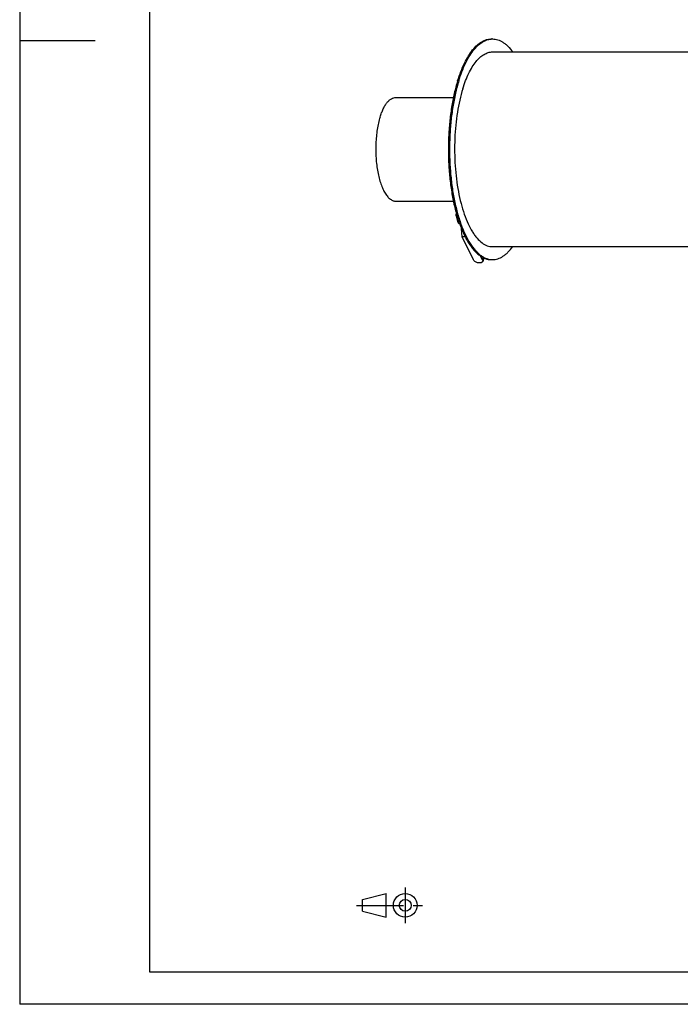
# Model space of a CAD drawing. Header units: millimetres. Extents: x 0 to 2100, y 0 to 2970.
# Tile 1 of 7: x 0 to 1017, y 0 to 1517. Entities that reach past the tile are written whole.
import ezdxf

# ---------------------------------------------------------------- set-up
doc = ezdxf.new("R2010")
doc.units = ezdxf.units.MM
doc.header["$LTSCALE"] = 193.6
doc.linetypes.add('CENTER', pattern=[0.6, 0.375, -0.075, 0.075, -0.075])
doc.layers.get('0').update_dxf_attribs({"linetype": 'CONTINUOUS'})
doc.layers.add('005_AXIS', color=7, linetype='CONTINUOUS')

# ---------------------------------------------------------------- blocks, each defined once
blk = doc.blocks.new('PROJEKTIONSMETHODE_1_BL2', base_point=(570, 152.5))
at = {"color": 2, "linetype": 'CONTINUOUS'}
for p, q in [((527.8, 161.7), (564.5, 170.8)), ((564.5, 134.2), (564.5, 170.8)), ((527.8, 143.3), (527.8, 161.7)), ((527.8, 143.3), (564.5, 134.2))]:
    blk.add_line(p, q, dxfattribs=at)
at = {"color": 2, "linetype": 'CENTER'}
for p, q in [((593.8, 180), (593.8, 125)), ((518.7, 152.5), (621.3, 152.5))]:
    blk.add_line(p, q, dxfattribs=at)
at = {"color": 2, "linetype": 'CONTINUOUS'}
for radius in [18.3, 9.17]:
    blk.add_circle((593.8, 152.5), radius, dxfattribs=at)

msp = doc.modelspace()

# ---------------------------------------------------------------- linework, layer by layer
at = {"color": 3, "linetype": 'CONTINUOUS'}
for p, q in [((0, 2950), (0, 0)), ((0, 1485), (116, 1485)), ((2090, 0), (0, 0))]:
    msp.add_line(p, q, dxfattribs=at)
at = {"color": 5, "linetype": 'CONTINUOUS'}
for p, q in [((200, 2900), (200, 50)), ((200, 50), (2040, 50))]:
    msp.add_line(p, q, dxfattribs=at)
at = {"color": 7, "linetype": 'CONTINUOUS'}
for p, q in [((579.5, 1397.51), (668, 1397.51)), ((579.5, 1237.51), (668.01, 1237.51)), ((681.46, 1182.78), (680.48, 1195.08)), ((699, 1147.04), (681.46, 1182.78)), ((686.04, 1182.78), (681.46, 1182.78)), ((712.82, 1147.04), (709.97, 1152.85)), ((714.74, 1150.19), (713.08, 1144.82))]:
    msp.add_line(p, q, dxfattribs=at)
at = {"color": 9, "linetype": 'CONTINUOUS'}
msp.add_line((712.82, 1147.04), (713.92, 1150.6), dxfattribs=at)
at = {"color": 7, "linetype": 'CONTINUOUS'}
for points, knots in [([(555.09, 1367.24), (555.79, 1369.51), (557.27, 1373.82), (559.86, 1379.83), (562.69, 1385.07), (565.73, 1389.46), (568.96, 1392.98), (572.35, 1395.55), (575.87, 1397.15), (578.32, 1397.51), (579.5, 1397.51)], [0, 0, 0, 0, 0.1727977, 0.3318911, 0.4763649, 0.6058593, 0.7207763, 0.8225781, 0.9141488, 1, 1, 1, 1]), ([(555.09, 1367.24), (554.15, 1364.2), (552.47, 1357.82), (550.56, 1347.83), (549.2, 1337.25), (548.43, 1326.28), (548.26, 1315.15), (548.68, 1304.06), (549.71, 1293.24), (551.3, 1282.88), (553.44, 1273.2), (556.07, 1264.37), (559.16, 1256.57), (562.63, 1249.94), (566.44, 1244.59), (570.54, 1240.61), (574.28, 1238.47), (577.28, 1237.65), (578.77, 1237.51), (579.5, 1237.51)], [0, 0, 0, 0, 0.0673968, 0.1394163, 0.2149584, 0.292812, 0.371697, 0.4503037, 0.5273304, 0.6015214, 0.6717072, 0.7368488, 0.7960917, 0.8488375, 0.8948527, 0.9344432, 0.9687218, 0.9845677, 1, 1, 1, 1]), ([(713.08, 1144.82), (713.01, 1144.6), (712.79, 1144.15), (712.28, 1143.57), (711.6, 1143.1), (710.44, 1142.59), (708.67, 1142.3), (706.38, 1142.45), (704.04, 1143.06), (701.89, 1144.07), (700.14, 1145.38), (699.28, 1146.48), (699, 1147.04)], [0, 0, 0, 0, 0.0431793, 0.0886339, 0.1381072, 0.1925821, 0.3167507, 0.457719, 0.606659, 0.752863, 0.8862435, 1, 1, 1, 1]), ([(712.82, 1147.04), (712.99, 1146.68), (713.24, 1145.95), (713.18, 1145.17), (713.08, 1144.82)], [0, 0, 0, 0, 0.5259905, 1, 1, 1, 1])]:
    msp.add_open_spline(points, degree=3, knots=knots, dxfattribs=at)
at = {"layer": '005_AXIS', "color": 7, "linetype": 'CONTINUOUS'}
for p, q in [((726.41, 1487.51), (728.25, 1487.51)), ((728.25, 1467.51), (1527.9, 1467.51)), ((672.06, 1214.95), (674.31, 1206.24)), ((672.47, 1218.96), (672.09, 1217.73)), ((728.25, 1167.51), (1527.91, 1167.51)), ((726.41, 1147.51), (728.25, 1147.51))]:
    msp.add_line(p, q, dxfattribs=at)
for centre, radius, start, end in [((728.25, 1461.67), 25.84, 90.00279, 94.07433), ((676.57, 1216.34), 4.69, 149.47008, 162.74751), ((728.25, 1173.36), 25.84, 265.92778, 269.9972)]:
    msp.add_arc(centre, radius, start, end, dxfattribs=at)
for points, knots in [([(674.55, 1423.19), (676.04, 1428), (679.18, 1437.16), (684.67, 1449.94), (690.68, 1461.06), (697.15, 1470.41), (704.01, 1477.87), (711.21, 1483.35), (717.57, 1486.22), (722.65, 1487.33), (725.16, 1487.51), (726.41, 1487.51)], [0, 0, 0, 0, 0.1727604, 0.3318194, 0.476262, 0.6057285, 0.7206206, 0.8224004, 0.9139514, 0.9573473, 1, 1, 1, 1]), ([(676.39, 1423.19), (677.83, 1427.86), (680.88, 1436.76), (686.18, 1449.21), (691.97, 1460.12), (698.2, 1469.37), (704.8, 1476.85), (711.72, 1482.49), (717.85, 1485.62), (722.76, 1487.01), (725.2, 1487.36), (726.41, 1487.45)], [0, 0, 0, 0, 0.1712157, 0.3293189, 0.473438, 0.6031918, 0.7188646, 0.8216578, 0.9140053, 0.9575177, 1, 1, 1, 1]), ([(728.25, 1487.51), (729.6, 1487.51), (732.34, 1487.3), (736.41, 1486.32), (740.45, 1484.71), (744.42, 1482.47), (748.33, 1479.61), (753.61, 1474.84), (757.15, 1470.59), (759.38, 1467.54)], [0, 0, 0, 0, 0.1058857, 0.2139496, 0.3262122, 0.4444205, 0.569992, 0.7040107, 1, 1, 1, 1]), ([(682.49, 1410.76), (683.8, 1415), (686.58, 1423.09), (691.42, 1434.36), (696.73, 1444.17), (702.43, 1452.42), (708.49, 1459.01), (714.84, 1463.84), (720.46, 1466.37), (724.93, 1467.35), (727.15, 1467.51), (728.25, 1467.51)], [0, 0, 0, 0, 0.1727604, 0.3318194, 0.476262, 0.6057285, 0.7206206, 0.8224004, 0.9139514, 0.9573473, 1, 1, 1, 1]), ([(674.55, 1423.19), (672.55, 1416.72), (668.97, 1403.16), (664.91, 1381.93), (662.03, 1359.44), (660.39, 1336.15), (660.02, 1312.49), (660.93, 1288.93), (663.1, 1265.93), (666.49, 1243.92), (671.03, 1223.35), (676.63, 1204.6), (682.24, 1190.4), (687.23, 1180.3), (691.06, 1173.62), (695.06, 1167.63), (699.21, 1162.37), (703.51, 1157.86), (707.92, 1154.13), (712.44, 1151.2), (717.04, 1149.08), (721.71, 1147.8), (724.86, 1147.51), (726.41, 1147.51)], [0, 0, 0, 0, 0.0673827, 0.1393871, 0.2149134, 0.2927506, 0.371619, 0.4502093, 0.5272198, 0.6013952, 0.6715663, 0.7366943, 0.7959247, 0.82314, 0.8486841, 0.8725408, 0.8947268, 0.9152997, 0.9343672, 0.9520975, 0.9687284, 0.9845709, 1, 1, 1, 1]), ([(676.39, 1423.19), (674.42, 1416.8), (670.88, 1403.42), (666.84, 1382.48), (663.96, 1360.3), (662.29, 1337.32), (661.85, 1313.95), (662.67, 1290.66), (664.71, 1267.88), (667.95, 1246.03), (672.32, 1225.54), (677.74, 1206.79), (684.1, 1190.12), (690.27, 1177.84), (695.65, 1169.4), (699.71, 1163.97), (703.9, 1159.28), (708.23, 1155.33), (712.65, 1152.16), (717.17, 1149.77), (721.76, 1148.19), (724.88, 1147.69), (726.41, 1147.58)], [0, 0, 0, 0, 0.0669276, 0.1384039, 0.2133648, 0.2906394, 0.3689891, 0.4471455, 0.523845, 0.5978658, 0.668065, 0.7334202, 0.7930787, 0.8464236, 0.8706376, 0.893203, 0.9141622, 0.9336025, 0.9516659, 0.9685583, 0.9845557, 1, 1, 1, 1]), ([(682.49, 1410.76), (680.73, 1405.05), (677.57, 1393.08), (673.99, 1374.35), (671.44, 1354.51), (670, 1333.96), (669.67, 1313.08), (670.47, 1292.29), (672.39, 1271.99), (675.38, 1252.58), (679.39, 1234.43), (684.33, 1217.88), (690.11, 1203.25), (695.72, 1192.55), (700.59, 1185.26), (705.3, 1179.3), (710.41, 1174.35), (715.92, 1170.76), (719.98, 1168.9), (724.1, 1167.77), (726.88, 1167.51), (728.25, 1167.51)], [0, 0, 0, 0, 0.0673883, 0.1393987, 0.2149312, 0.2927748, 0.3716498, 0.4502466, 0.5272635, 0.6014451, 0.671622, 0.7367554, 0.7959907, 0.8487298, 0.8725885, 0.8947764, 0.9343618, 0.9520935, 0.9687258, 0.9845696, 1, 1, 1, 1]), ([(672.09, 1217.73), (671.96, 1217.29), (671.81, 1216.35), (671.94, 1215.41), (672.06, 1214.95)], [0, 0, 0, 0, 0.4865802, 1, 1, 1, 1]), ([(675.3, 1209.49), (675.07, 1209.29), (674.67, 1208.84), (674.28, 1208.03), (674.15, 1207.14), (674.23, 1206.54), (674.31, 1206.24)], [0, 0, 0, 0, 0.25627, 0.4995452, 0.7430636, 1, 1, 1, 1]), ([(674.31, 1206.24), (674.51, 1205.44), (675.23, 1204.27), (676.54, 1202.98), (677.37, 1202.38), (677.81, 1202.09)], [0, 0, 0, 0, 0.4482434, 0.7126401, 1, 1, 1, 1]), ([(728.25, 1147.51), (729.6, 1147.51), (732.34, 1147.73), (736.42, 1148.7), (740.45, 1150.32), (744.43, 1152.56), (748.34, 1155.42), (753.62, 1160.2), (757.16, 1164.45), (759.39, 1167.5)], [0, 0, 0, 0, 0.1058748, 0.2139294, 0.3261854, 0.4443906, 0.5699632, 0.7039874, 1, 1, 1, 1])]:
    msp.add_open_spline(points, degree=3, knots=knots, dxfattribs=at)

# ---------------------------------------------------------------- block references
at = {"color": 2, "linetype": 'CONTINUOUS'}
msp.add_blockref('PROJEKTIONSMETHODE_1_BL2', (570, 152.5), dxfattribs=at)

doc.saveas('drawing.dxf')
